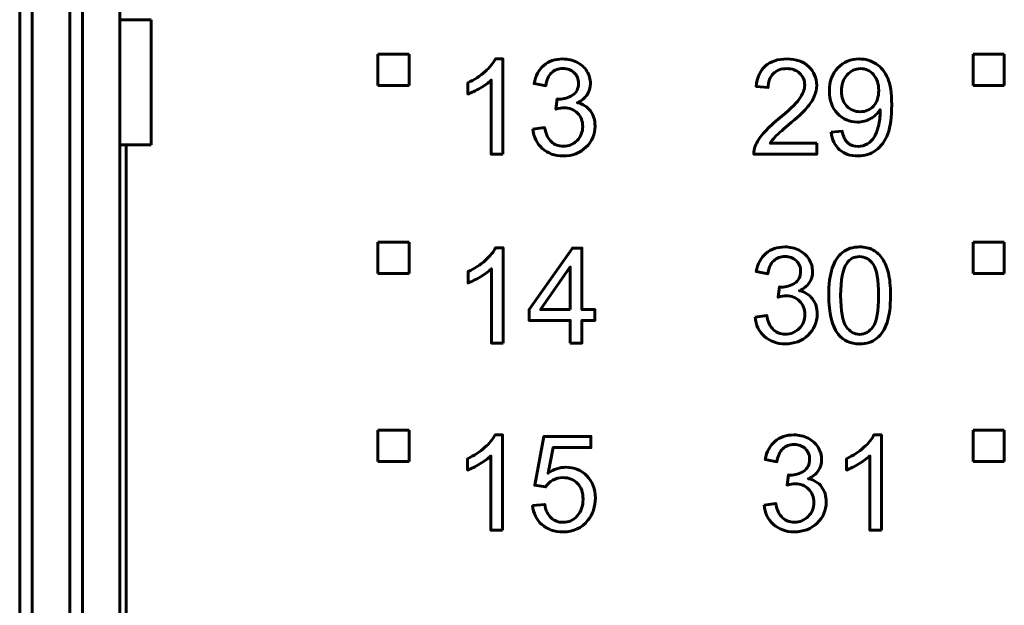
# Model space of a CAD drawing. Header units: millimetres. Extents: x -13 to 39, y -19 to 89.
# Tile 4 of 16: x -6 to 9, y 13 to 22. Entities that reach past the tile are written whole.
import ezdxf

# ---------------------------------------------------------------- set-up
doc = ezdxf.new("R2010")
doc.units = ezdxf.units.MM
doc.linetypes.add('K5LT32768', pattern=[0])

msp = doc.modelspace()

# ---------------------------------------------------------------- linework, layer by layer
at = {"color": 150, "linetype": 'K5LT32768', "lineweight": 60, "true_color": 0x0080ff}
for p, q in [((-6.261, 61.118), (-6.261, 8.557)), ((-6.061, 8.557), (-6.061, 61.118)), ((-5.461, 23.645), (-5.461, 3.373)), ((-5.261, 3.117), (-5.261, 23.338)), ((-4.661, 22.438), (-4.661, 23.338)), ((-4.161, 22.438), (-4.661, 22.438)), ((-4.661, 20.438), (-4.661, 22.438)), ((-4.161, 20.438), (-4.161, 22.438)), ((-0.541, 21.888), (-0.041, 21.888)), ((-0.541, 21.388), (-0.541, 21.888)), ((-0.041, 21.888), (-0.041, 21.388)), ((8.959, 21.888), (9.459, 21.888)), ((8.959, 21.388), (8.959, 21.888)), ((9.459, 21.888), (9.459, 21.388)), ((-0.041, 21.388), (-0.541, 21.388)), ((9.459, 21.388), (8.959, 21.388)), ((-4.661, 3.117), (-4.661, 20.438)), ((-4.661, 20.438), (-4.161, 20.438)), ((-4.561, 20.438), (-4.561, -1.962)), ((-0.541, 18.888), (-0.041, 18.888)), ((-0.541, 18.388), (-0.541, 18.888)), ((-0.041, 18.888), (-0.041, 18.388)), ((8.959, 18.888), (9.459, 18.888)), ((8.959, 18.388), (8.959, 18.888)), ((9.459, 18.888), (9.459, 18.388)), ((-0.041, 18.388), (-0.541, 18.388)), ((9.459, 18.388), (8.959, 18.388)), ((-0.541, 15.388), (-0.541, 15.888)), ((-0.541, 15.888), (-0.041, 15.888)), ((-0.041, 15.888), (-0.041, 15.388)), ((8.959, 15.388), (8.959, 15.888)), ((8.959, 15.888), (9.459, 15.888)), ((9.459, 15.888), (9.459, 15.388)), ((-0.041, 15.388), (-0.541, 15.388)), ((9.459, 15.388), (8.959, 15.388))]:
    msp.add_line(p, q, dxfattribs=at)
for points, knots in [([(1.453, 20.289), (1.453, 20.289), (1.267, 20.289), (1.267, 20.289), (1.267, 21.475), (1.267, 21.475), (1.222, 21.432), (1.163, 21.39), (1.091, 21.347), (1.018, 21.304), (0.953, 21.272), (0.895, 21.251), (0.895, 21.251), (0.895, 21.431), (0.895, 21.431), (0.999, 21.48), (1.09, 21.539), (1.168, 21.609), (1.246, 21.678), (1.301, 21.746), (1.334, 21.811), (1.334, 21.811), (1.453, 21.811), (1.453, 21.811), (1.453, 20.289), (1.453, 20.289)], [0, 0, 0, 0, 0.111111, 0.111111, 0.222222, 0.222222, 0.222222, 0.333333, 0.333333, 0.333333, 0.444444, 0.444444, 0.444444, 0.555556, 0.555556, 0.555556, 0.666667, 0.666667, 0.666667, 0.777778, 0.777778, 0.777778, 0.888889, 0.888889, 1, 1, 1, 1]), ([(1.932, 20.692), (1.932, 20.692), (2.118, 20.717), (2.118, 20.717), (2.14, 20.611), (2.176, 20.535), (2.227, 20.488), (2.278, 20.442), (2.341, 20.418), (2.415, 20.418), (2.504, 20.418), (2.578, 20.449), (2.638, 20.509), (2.698, 20.57), (2.728, 20.645), (2.728, 20.735), (2.728, 20.82), (2.7, 20.891), (2.644, 20.947), (2.588, 21.002), (2.517, 21.03), (2.431, 21.03), (2.396, 21.03), (2.352, 21.023), (2.299, 21.009), (2.299, 21.009), (2.32, 21.172), (2.32, 21.172), (2.333, 21.171), (2.343, 21.17), (2.35, 21.17), (2.43, 21.17), (2.501, 21.191), (2.565, 21.232), (2.629, 21.273), (2.66, 21.337), (2.66, 21.422), (2.66, 21.491), (2.637, 21.547), (2.591, 21.592), (2.545, 21.637), (2.485, 21.659), (2.412, 21.659), (2.339, 21.659), (2.279, 21.636), (2.231, 21.59), (2.182, 21.544), (2.151, 21.475), (2.137, 21.384), (2.137, 21.384), (1.951, 21.418), (1.951, 21.418), (1.974, 21.542), (2.026, 21.639), (2.106, 21.708), (2.187, 21.777), (2.287, 21.811), (2.407, 21.811), (2.49, 21.811), (2.566, 21.794), (2.636, 21.758), (2.705, 21.723), (2.759, 21.674), (2.795, 21.613), (2.832, 21.552), (2.851, 21.487), (2.851, 21.418), (2.851, 21.353), (2.833, 21.294), (2.798, 21.24), (2.763, 21.186), (2.711, 21.144), (2.642, 21.112), (2.732, 21.092), (2.801, 21.049), (2.851, 20.983), (2.9, 20.918), (2.925, 20.837), (2.925, 20.739), (2.925, 20.607), (2.877, 20.494), (2.78, 20.402), (2.684, 20.31), (2.562, 20.264), (2.414, 20.264), (2.281, 20.264), (2.171, 20.304), (2.083, 20.383), (1.995, 20.463), (1.944, 20.565), (1.932, 20.692)], [0, 0, 0, 0, 0.033333, 0.033333, 0.033333, 0.066667, 0.066667, 0.066667, 0.1, 0.1, 0.1, 0.133333, 0.133333, 0.133333, 0.166667, 0.166667, 0.166667, 0.2, 0.2, 0.2, 0.233333, 0.233333, 0.233333, 0.266667, 0.266667, 0.266667, 0.3, 0.3, 0.3, 0.333333, 0.333333, 0.333333, 0.366667, 0.366667, 0.366667, 0.4, 0.4, 0.4, 0.433333, 0.433333, 0.433333, 0.466667, 0.466667, 0.466667, 0.5, 0.5, 0.5, 0.533333, 0.533333, 0.533333, 0.566667, 0.566667, 0.566667, 0.6, 0.6, 0.6, 0.633333, 0.633333, 0.633333, 0.666667, 0.666667, 0.666667, 0.7, 0.7, 0.7, 0.733333, 0.733333, 0.733333, 0.766667, 0.766667, 0.766667, 0.8, 0.8, 0.8, 0.833333, 0.833333, 0.833333, 0.866667, 0.866667, 0.866667, 0.9, 0.9, 0.9, 0.933333, 0.933333, 0.933333, 0.966667, 0.966667, 0.966667, 1, 1, 1, 1]), ([(6.465, 20.467), (6.465, 20.467), (6.465, 20.289), (6.465, 20.289), (5.461, 20.289), (5.461, 20.289), (5.46, 20.334), (5.467, 20.377), (5.483, 20.419), (5.509, 20.487), (5.55, 20.554), (5.664, 20.686), (5.745, 20.762), (5.85, 20.849), (6.014, 20.984), (6.126, 21.091), (6.184, 21.17), (6.243, 21.249), (6.272, 21.324), (6.272, 21.394), (6.272, 21.468), (6.246, 21.53), (6.193, 21.581), (6.14, 21.631), (6.071, 21.657), (5.986, 21.657), (5.896, 21.657), (5.824, 21.63), (5.77, 21.576), (5.716, 21.523), (5.689, 21.449), (5.688, 21.354), (5.688, 21.354), (5.497, 21.373), (5.497, 21.373), (5.51, 21.516), (5.56, 21.624), (5.645, 21.699), (5.731, 21.774), (5.846, 21.811), (5.99, 21.811), (6.135, 21.811), (6.251, 21.771), (6.335, 21.69), (6.42, 21.609), (6.463, 21.509), (6.463, 21.39), (6.463, 21.329), (6.45, 21.27), (6.425, 21.211), (6.4, 21.152), (6.359, 21.091), (6.302, 21.026), (6.244, 20.961), (6.148, 20.872), (6.015, 20.759), (5.903, 20.665), (5.831, 20.602), (5.799, 20.568), (5.768, 20.535), (5.741, 20.501), (5.721, 20.467), (5.721, 20.467), (6.465, 20.467), (6.465, 20.467)], [0, 0, 0, 0, 0.045455, 0.045455, 0.090909, 0.090909, 0.090909, 0.136364, 0.136364, 0.136364, 0.181818, 0.181818, 0.227273, 0.227273, 0.227273, 0.272727, 0.272727, 0.272727, 0.318182, 0.318182, 0.318182, 0.363636, 0.363636, 0.363636, 0.409091, 0.409091, 0.409091, 0.454545, 0.454545, 0.454545, 0.5, 0.5, 0.5, 0.545455, 0.545455, 0.545455, 0.590909, 0.590909, 0.590909, 0.636364, 0.636364, 0.636364, 0.681818, 0.681818, 0.681818, 0.727273, 0.727273, 0.727273, 0.772727, 0.772727, 0.772727, 0.818182, 0.818182, 0.818182, 0.863636, 0.863636, 0.863636, 0.909091, 0.909091, 0.909091, 0.954545, 0.954545, 0.954545, 1, 1, 1, 1]), ([(6.694, 20.641), (6.694, 20.641), (6.871, 20.656), (6.871, 20.656), (6.887, 20.572), (6.915, 20.511), (7.001, 20.435), (7.056, 20.416), (7.123, 20.416), (7.18, 20.416), (7.23, 20.429), (7.273, 20.456), (7.317, 20.482), (7.352, 20.517), (7.379, 20.561), (7.406, 20.605), (7.429, 20.664), (7.467, 20.813), (7.476, 20.889), (7.476, 20.966), (7.476, 20.974), (7.475, 20.987), (7.475, 21.003), (7.438, 20.944), (7.387, 20.896), (7.323, 20.859), (7.258, 20.822), (7.189, 20.804), (7.114, 20.804), (6.988, 20.804), (6.883, 20.849), (6.796, 20.94), (6.709, 21.031), (6.666, 21.151), (6.666, 21.3), (6.666, 21.454), (6.711, 21.577), (6.802, 21.671), (6.892, 21.764), (7.005, 21.811), (7.142, 21.811), (7.24, 21.811), (7.33, 21.785), (7.412, 21.732), (7.493, 21.679), (7.555, 21.603), (7.597, 21.505), (7.64, 21.407), (7.661, 21.264), (7.661, 21.079), (7.661, 20.885), (7.64, 20.731), (7.598, 20.616), (7.556, 20.501), (7.493, 20.414), (7.41, 20.354), (7.328, 20.294), (7.231, 20.264), (7.119, 20.264), (7, 20.264), (6.904, 20.297), (6.829, 20.363), (6.754, 20.429), (6.709, 20.521), (6.694, 20.641)], [0, 0, 0, 0, 0.045455, 0.045455, 0.045455, 0.090909, 0.090909, 0.136364, 0.136364, 0.136364, 0.181818, 0.181818, 0.181818, 0.227273, 0.227273, 0.227273, 0.272727, 0.272727, 0.318182, 0.318182, 0.318182, 0.363636, 0.363636, 0.363636, 0.409091, 0.409091, 0.409091, 0.454545, 0.454545, 0.454545, 0.5, 0.5, 0.5, 0.545455, 0.545455, 0.545455, 0.590909, 0.590909, 0.590909, 0.636364, 0.636364, 0.636364, 0.681818, 0.681818, 0.681818, 0.727273, 0.727273, 0.727273, 0.772727, 0.772727, 0.772727, 0.818182, 0.818182, 0.818182, 0.863636, 0.863636, 0.863636, 0.909091, 0.909091, 0.909091, 0.954545, 0.954545, 0.954545, 1, 1, 1, 1]), ([(7.453, 21.309), (7.453, 21.416), (7.425, 21.5), (7.369, 21.563), (7.313, 21.625), (7.244, 21.657), (7.164, 21.657), (7.081, 21.657), (7.009, 21.623), (6.948, 21.556), (6.887, 21.488), (6.857, 21.401), (6.857, 21.294), (6.857, 21.197), (6.885, 21.119), (6.943, 21.059), (7.001, 20.999), (7.073, 20.969), (7.159, 20.969), (7.245, 20.969), (7.315, 20.999), (7.371, 21.059), (7.426, 21.119), (7.453, 21.203), (7.453, 21.309)], [0, 0, 0, 0, 0.125, 0.125, 0.125, 0.25, 0.25, 0.25, 0.375, 0.375, 0.375, 0.5, 0.5, 0.5, 0.625, 0.625, 0.625, 0.75, 0.75, 0.75, 0.875, 0.875, 0.875, 1, 1, 1, 1]), ([(1.457, 17.277), (1.457, 17.277), (1.27, 17.277), (1.27, 17.277), (1.27, 18.463), (1.27, 18.463), (1.226, 18.42), (1.167, 18.377), (1.094, 18.334), (1.021, 18.292), (0.956, 18.26), (0.898, 18.238), (0.898, 18.238), (0.898, 18.418), (0.898, 18.418), (1.002, 18.467), (1.093, 18.526), (1.171, 18.596), (1.249, 18.666), (1.304, 18.733), (1.337, 18.799), (1.337, 18.799), (1.457, 18.799), (1.457, 18.799), (1.457, 17.277), (1.457, 17.277)], [0, 0, 0, 0, 0.111111, 0.111111, 0.222222, 0.222222, 0.222222, 0.333333, 0.333333, 0.333333, 0.444444, 0.444444, 0.444444, 0.555556, 0.555556, 0.555556, 0.666667, 0.666667, 0.666667, 0.777778, 0.777778, 0.777778, 0.888889, 0.888889, 1, 1, 1, 1]), ([(2.53, 17.277), (2.53, 17.277), (2.53, 17.639), (2.53, 17.639), (1.872, 17.639), (1.872, 17.639), (1.872, 17.81), (1.872, 17.81), (2.564, 18.792), (2.564, 18.792), (2.716, 18.792), (2.716, 18.792), (2.716, 17.81), (2.716, 17.81), (2.922, 17.81), (2.922, 17.81), (2.922, 17.639), (2.922, 17.639), (2.716, 17.639), (2.716, 17.639), (2.716, 17.277), (2.716, 17.277), (2.53, 17.277), (2.53, 17.277)], [0, 0, 0, 0, 0.090909, 0.090909, 0.181818, 0.181818, 0.272727, 0.272727, 0.363636, 0.363636, 0.454545, 0.454545, 0.545455, 0.545455, 0.636364, 0.636364, 0.727273, 0.727273, 0.818182, 0.818182, 0.909091, 0.909091, 1, 1, 1, 1]), ([(5.479, 17.692), (5.479, 17.692), (5.665, 17.717), (5.665, 17.717), (5.686, 17.611), (5.722, 17.535), (5.774, 17.488), (5.825, 17.442), (5.888, 17.419), (5.962, 17.419), (6.05, 17.419), (6.125, 17.449), (6.185, 17.51), (6.245, 17.57), (6.275, 17.645), (6.275, 17.735), (6.275, 17.82), (6.247, 17.891), (6.191, 17.947), (6.135, 18.002), (6.064, 18.03), (5.977, 18.03), (5.942, 18.03), (5.898, 18.023), (5.846, 18.009), (5.846, 18.009), (5.867, 18.172), (5.867, 18.172), (5.879, 18.171), (5.889, 18.17), (5.897, 18.17), (5.976, 18.17), (6.048, 18.191), (6.112, 18.232), (6.175, 18.273), (6.207, 18.337), (6.207, 18.423), (6.207, 18.491), (6.184, 18.547), (6.137, 18.592), (6.091, 18.637), (6.031, 18.659), (5.958, 18.659), (5.886, 18.659), (5.825, 18.636), (5.777, 18.59), (5.729, 18.544), (5.698, 18.476), (5.684, 18.384), (5.684, 18.384), (5.498, 18.418), (5.498, 18.418), (5.521, 18.543), (5.572, 18.64), (5.653, 18.708), (5.733, 18.777), (5.834, 18.811), (5.954, 18.811), (6.036, 18.811), (6.113, 18.794), (6.182, 18.758), (6.252, 18.723), (6.305, 18.674), (6.342, 18.613), (6.379, 18.552), (6.397, 18.487), (6.397, 18.418), (6.397, 18.353), (6.38, 18.294), (6.345, 18.24), (6.309, 18.187), (6.257, 18.144), (6.188, 18.112), (6.278, 18.092), (6.348, 18.049), (6.397, 17.983), (6.447, 17.918), (6.471, 17.837), (6.471, 17.739), (6.471, 17.607), (6.423, 17.494), (6.327, 17.402), (6.23, 17.31), (6.108, 17.264), (5.961, 17.264), (5.828, 17.264), (5.717, 17.304), (5.629, 17.383), (5.541, 17.463), (5.491, 17.565), (5.479, 17.692)], [0, 0, 0, 0, 0.033333, 0.033333, 0.033333, 0.066667, 0.066667, 0.066667, 0.1, 0.1, 0.1, 0.133333, 0.133333, 0.133333, 0.166667, 0.166667, 0.166667, 0.2, 0.2, 0.2, 0.233333, 0.233333, 0.233333, 0.266667, 0.266667, 0.266667, 0.3, 0.3, 0.3, 0.333333, 0.333333, 0.333333, 0.366667, 0.366667, 0.366667, 0.4, 0.4, 0.4, 0.433333, 0.433333, 0.433333, 0.466667, 0.466667, 0.466667, 0.5, 0.5, 0.5, 0.533333, 0.533333, 0.533333, 0.566667, 0.566667, 0.566667, 0.6, 0.6, 0.6, 0.633333, 0.633333, 0.633333, 0.666667, 0.666667, 0.666667, 0.7, 0.7, 0.7, 0.733333, 0.733333, 0.733333, 0.766667, 0.766667, 0.766667, 0.8, 0.8, 0.8, 0.833333, 0.833333, 0.833333, 0.866667, 0.866667, 0.866667, 0.9, 0.9, 0.9, 0.933333, 0.933333, 0.933333, 0.966667, 0.966667, 0.966667, 1, 1, 1, 1]), ([(6.656, 18.037), (6.656, 18.216), (6.674, 18.361), (6.711, 18.47), (6.748, 18.58), (6.803, 18.664), (6.875, 18.723), (6.948, 18.782), (7.039, 18.811), (7.149, 18.811), (7.23, 18.811), (7.301, 18.795), (7.363, 18.762), (7.425, 18.73), (7.475, 18.682), (7.515, 18.621), (7.554, 18.559), (7.585, 18.484), (7.608, 18.395), (7.631, 18.307), (7.642, 18.187), (7.642, 18.037), (7.642, 17.86), (7.624, 17.716), (7.588, 17.606), (7.551, 17.497), (7.497, 17.412), (7.424, 17.353), (7.352, 17.294), (7.26, 17.264), (7.149, 17.264), (7.003, 17.264), (6.889, 17.316), (6.805, 17.42), (6.706, 17.547), (6.656, 17.753), (6.656, 18.037)], [0, 0, 0, 0, 0.083333, 0.083333, 0.083333, 0.166667, 0.166667, 0.166667, 0.25, 0.25, 0.25, 0.333333, 0.333333, 0.333333, 0.416667, 0.416667, 0.416667, 0.5, 0.5, 0.5, 0.583333, 0.583333, 0.583333, 0.666667, 0.666667, 0.666667, 0.75, 0.75, 0.75, 0.833333, 0.833333, 0.833333, 0.916667, 0.916667, 0.916667, 1, 1, 1, 1]), ([(6.846, 18.037), (6.846, 17.787), (6.875, 17.621), (6.933, 17.54), (6.992, 17.457), (7.064, 17.416), (7.234, 17.416), (7.306, 17.458), (7.365, 17.54), (7.423, 17.622), (7.452, 17.788), (7.452, 18.037), (7.452, 18.286), (7.423, 18.452), (7.365, 18.534), (7.307, 18.616), (7.234, 18.657), (7.147, 18.657), (7.062, 18.657), (6.993, 18.621), (6.942, 18.548), (6.878, 18.456), (6.846, 18.285), (6.846, 18.037)], [0, 0, 0, 0, 0.125, 0.125, 0.125, 0.25, 0.25, 0.375, 0.375, 0.375, 0.5, 0.5, 0.5, 0.625, 0.625, 0.625, 0.75, 0.75, 0.75, 0.875, 0.875, 0.875, 1, 1, 1, 1]), ([(2.53, 17.81), (2.53, 17.81), (2.53, 18.492), (2.53, 18.492), (2.055, 17.81), (2.055, 17.81), (2.53, 17.81), (2.53, 17.81)], [0, 0, 0, 0, 0.333333, 0.333333, 0.666667, 0.666667, 1, 1, 1, 1]), ([(1.448, 14.289), (1.448, 14.289), (1.262, 14.289), (1.262, 14.289), (1.262, 15.475), (1.262, 15.475), (1.217, 15.432), (1.158, 15.39), (1.086, 15.347), (1.013, 15.304), (0.947, 15.272), (0.889, 15.251), (0.889, 15.251), (0.889, 15.431), (0.889, 15.431), (0.993, 15.48), (1.084, 15.539), (1.162, 15.609), (1.24, 15.678), (1.296, 15.746), (1.328, 15.811), (1.328, 15.811), (1.448, 15.811), (1.448, 15.811), (1.448, 14.289), (1.448, 14.289)], [0, 0, 0, 0, 0.111111, 0.111111, 0.222222, 0.222222, 0.222222, 0.333333, 0.333333, 0.333333, 0.444444, 0.444444, 0.444444, 0.555556, 0.555556, 0.555556, 0.666667, 0.666667, 0.666667, 0.777778, 0.777778, 0.777778, 0.888889, 0.888889, 1, 1, 1, 1]), ([(1.927, 14.687), (1.927, 14.687), (2.122, 14.702), (2.122, 14.702), (2.136, 14.607), (2.17, 14.536), (2.222, 14.488), (2.274, 14.44), (2.338, 14.416), (2.413, 14.416), (2.504, 14.416), (2.58, 14.45), (2.641, 14.518), (2.703, 14.585), (2.733, 14.675), (2.733, 14.786), (2.733, 14.893), (2.704, 14.976), (2.645, 15.038), (2.586, 15.099), (2.508, 15.13), (2.411, 15.13), (2.351, 15.13), (2.297, 15.116), (2.249, 15.088), (2.201, 15.061), (2.164, 15.025), (2.136, 14.982), (2.136, 14.982), (1.961, 15.007), (1.961, 15.007), (2.107, 15.786), (2.107, 15.786), (2.858, 15.786), (2.858, 15.786), (2.858, 15.608), (2.858, 15.608), (2.255, 15.608), (2.255, 15.608), (2.175, 15.199), (2.175, 15.199), (2.265, 15.263), (2.36, 15.295), (2.46, 15.295), (2.592, 15.295), (2.703, 15.249), (2.794, 15.157), (2.885, 15.065), (2.93, 14.948), (2.93, 14.804), (2.93, 14.666), (2.89, 14.548), (2.811, 14.448), (2.714, 14.325), (2.581, 14.264), (2.413, 14.264), (2.275, 14.264), (2.163, 14.303), (2.076, 14.38), (1.989, 14.457), (1.939, 14.56), (1.927, 14.687)], [0, 0, 0, 0, 0.045455, 0.045455, 0.045455, 0.090909, 0.090909, 0.090909, 0.136364, 0.136364, 0.136364, 0.181818, 0.181818, 0.181818, 0.227273, 0.227273, 0.227273, 0.272727, 0.272727, 0.272727, 0.318182, 0.318182, 0.318182, 0.363636, 0.363636, 0.363636, 0.409091, 0.409091, 0.409091, 0.454545, 0.454545, 0.5, 0.5, 0.545455, 0.545455, 0.590909, 0.590909, 0.636364, 0.636364, 0.681818, 0.681818, 0.681818, 0.727273, 0.727273, 0.727273, 0.772727, 0.772727, 0.772727, 0.818182, 0.818182, 0.818182, 0.863636, 0.863636, 0.863636, 0.909091, 0.909091, 0.909091, 0.954545, 0.954545, 0.954545, 1, 1, 1, 1]), ([(5.623, 14.692), (5.623, 14.692), (5.809, 14.717), (5.809, 14.717), (5.83, 14.611), (5.866, 14.535), (5.918, 14.488), (5.969, 14.442), (6.032, 14.419), (6.106, 14.419), (6.194, 14.419), (6.269, 14.449), (6.329, 14.51), (6.389, 14.57), (6.419, 14.645), (6.419, 14.735), (6.419, 14.82), (6.391, 14.891), (6.335, 14.947), (6.279, 15.002), (6.208, 15.03), (6.121, 15.03), (6.086, 15.03), (6.042, 15.023), (5.99, 15.009), (5.99, 15.009), (6.011, 15.172), (6.011, 15.172), (6.023, 15.171), (6.033, 15.17), (6.041, 15.17), (6.12, 15.17), (6.192, 15.191), (6.256, 15.232), (6.319, 15.273), (6.351, 15.337), (6.351, 15.423), (6.351, 15.491), (6.328, 15.547), (6.281, 15.592), (6.235, 15.637), (6.175, 15.659), (6.102, 15.659), (6.03, 15.659), (5.969, 15.636), (5.921, 15.59), (5.873, 15.544), (5.842, 15.476), (5.828, 15.384), (5.828, 15.384), (5.642, 15.418), (5.642, 15.418), (5.665, 15.543), (5.716, 15.64), (5.797, 15.708), (5.877, 15.777), (5.978, 15.811), (6.098, 15.811), (6.18, 15.811), (6.257, 15.794), (6.326, 15.758), (6.396, 15.723), (6.449, 15.674), (6.486, 15.613), (6.523, 15.552), (6.541, 15.487), (6.541, 15.418), (6.541, 15.353), (6.524, 15.294), (6.489, 15.24), (6.453, 15.187), (6.401, 15.144), (6.332, 15.112), (6.422, 15.092), (6.492, 15.049), (6.541, 14.983), (6.591, 14.918), (6.615, 14.837), (6.615, 14.739), (6.615, 14.607), (6.567, 14.494), (6.471, 14.402), (6.374, 14.31), (6.252, 14.264), (6.105, 14.264), (5.972, 14.264), (5.861, 14.304), (5.773, 14.383), (5.685, 14.463), (5.635, 14.565), (5.623, 14.692)], [0, 0, 0, 0, 0.033333, 0.033333, 0.033333, 0.066667, 0.066667, 0.066667, 0.1, 0.1, 0.1, 0.133333, 0.133333, 0.133333, 0.166667, 0.166667, 0.166667, 0.2, 0.2, 0.2, 0.233333, 0.233333, 0.233333, 0.266667, 0.266667, 0.266667, 0.3, 0.3, 0.3, 0.333333, 0.333333, 0.333333, 0.366667, 0.366667, 0.366667, 0.4, 0.4, 0.4, 0.433333, 0.433333, 0.433333, 0.466667, 0.466667, 0.466667, 0.5, 0.5, 0.5, 0.533333, 0.533333, 0.533333, 0.566667, 0.566667, 0.566667, 0.6, 0.6, 0.6, 0.633333, 0.633333, 0.633333, 0.666667, 0.666667, 0.666667, 0.7, 0.7, 0.7, 0.733333, 0.733333, 0.733333, 0.766667, 0.766667, 0.766667, 0.8, 0.8, 0.8, 0.833333, 0.833333, 0.833333, 0.866667, 0.866667, 0.866667, 0.9, 0.9, 0.9, 0.933333, 0.933333, 0.933333, 0.966667, 0.966667, 0.966667, 1, 1, 1, 1]), ([(7.498, 14.289), (7.498, 14.289), (7.312, 14.289), (7.312, 14.289), (7.312, 15.476), (7.312, 15.476), (7.267, 15.432), (7.208, 15.39), (7.136, 15.347), (7.063, 15.304), (6.997, 15.272), (6.94, 15.251), (6.94, 15.251), (6.94, 15.431), (6.94, 15.431), (7.044, 15.48), (7.135, 15.539), (7.213, 15.609), (7.291, 15.678), (7.346, 15.746), (7.378, 15.811), (7.378, 15.811), (7.498, 15.811), (7.498, 15.811), (7.498, 14.289), (7.498, 14.289)], [0, 0, 0, 0, 0.111111, 0.111111, 0.222222, 0.222222, 0.222222, 0.333333, 0.333333, 0.333333, 0.444444, 0.444444, 0.444444, 0.555556, 0.555556, 0.555556, 0.666667, 0.666667, 0.666667, 0.777778, 0.777778, 0.777778, 0.888889, 0.888889, 1, 1, 1, 1])]:
    msp.add_open_spline(points, degree=3, knots=knots, dxfattribs=at)

doc.saveas('drawing.dxf')
